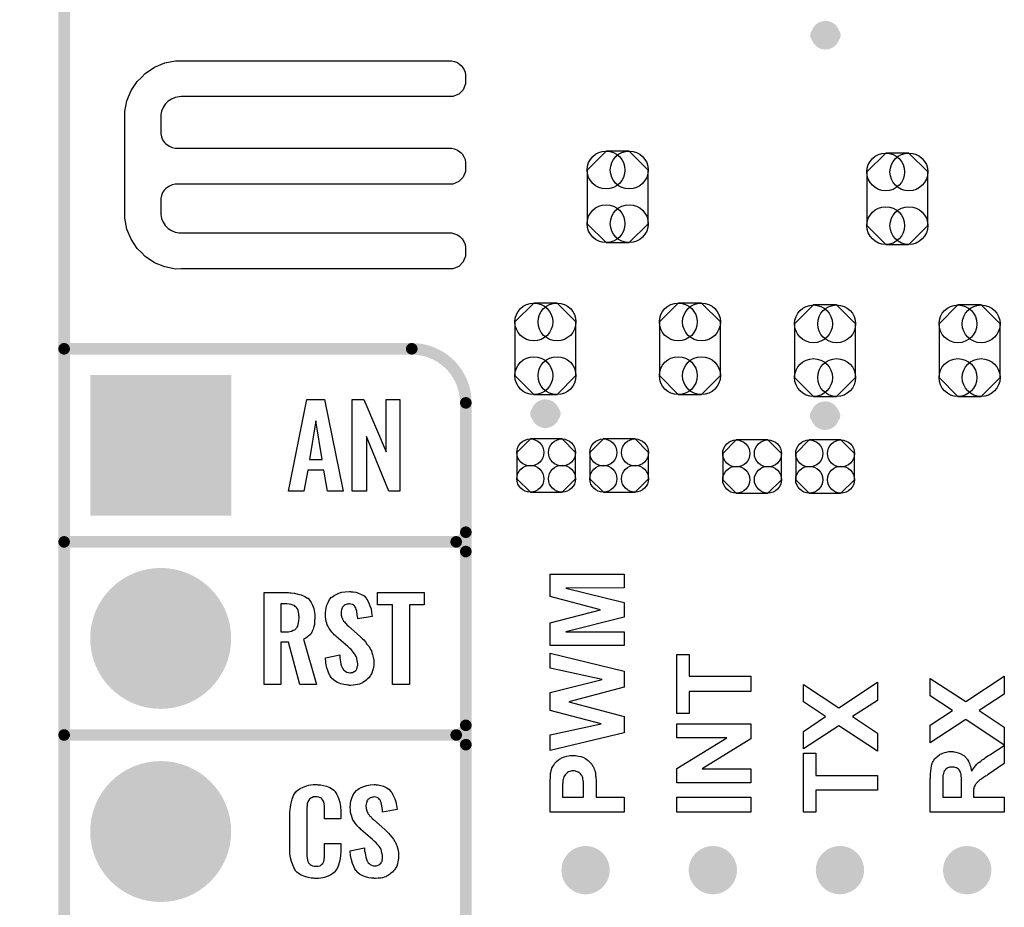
# Model space of a CAD drawing. Extents: x -0.07 to 0.95, y -0.15 to 2.1.
# Tile 9 of 14: x -0.07 to 0.44, y 0.46 to 0.92. Entities that reach past the tile are written whole.
import ezdxf

# ---------------------------------------------------------------- set-up
doc = ezdxf.new("R2010")
doc.units = 0
doc.layers.get('0').update_dxf_attribs({"linetype": 'CONTINUOUS'})
for name, color, linetype in [('gko', 6, 'CONTINUOUS'), ('gto', 2, 'CONTINUOUS'), ('gts', 1, 'CONTINUOUS')]:
    doc.layers.add(name, color=color, linetype=linetype)

# ---------------------------------------------------------------- blocks, each defined once
blk = doc.blocks.new('D18')
at = {"const_width": 0.0075}
blk.add_lwpolyline([(-0.00375, 0, 1), (0.00375, 0, 1)], format="xyb", close=True, dxfattribs=at)
blk = doc.blocks.new('D29')
at = {"const_width": 0.003}
blk.add_lwpolyline([(-0.0015, 0, 1), (0.0015, 0, 1)], format="xyb", close=True, dxfattribs=at)
blk = doc.blocks.new('D62')
at = {"const_width": 0.00395}
blk.add_lwpolyline([(-0.001975, 0, 1), (0.001975, 0, 1)], format="xyb", close=True, dxfattribs=at)
blk = doc.blocks.new('D67')
blk.add_lwpolyline([(0.0152, -0.0068), (0.0152, 0.0068), (0.0082, 0.0138), (-0.0082, 0.0138), (-0.0152, 0.0068), (-0.0152, -0.0068), (-0.0082, -0.0138), (0.0082, -0.0138)], close=True)
for centre in [(-0.0082, 0.0068), (0.0082, 0.0068), (-0.0082, -0.0068), (0.0082, -0.0068)]:
    blk.add_circle(centre, 0.007)
blk = doc.blocks.new('D68')
blk.add_lwpolyline([(-0.0158, 0.0139), (-0.0158, -0.0139), (-0.006, -0.0237), (0.006, -0.0237), (0.0158, -0.0139), (0.0158, 0.0139), (0.006, 0.0237), (-0.006, 0.0237)], close=True)
for centre in [(-0.006, 0.0139), (0.006, 0.0139), (-0.006, -0.0139), (0.006, -0.0139)]:
    blk.add_circle(centre, 0.0098)
blk = doc.blocks.new('D39')
at = {"const_width": 0.0365}
blk.add_lwpolyline([(-0.01825, 0, 1), (0.01825, 0, 1)], format="xyb", close=True, dxfattribs=at)
blk = doc.blocks.new('D54')
at = {"const_width": 0.073}
blk.add_lwpolyline([(-0.0365, 0), (0.0365, 0)], dxfattribs=at)

msp = doc.modelspace()

# ---------------------------------------------------------------- linework, layer by layer
at = {"layer": 'gko', "color": 6, "const_width": 0.006}
msp.add_lwpolyline([(-0.05, -0.15), (-0.05, 2.01)], dxfattribs=at)
at = {"layer": 'gto', "color": 2}
for points, const_width in [([(0.3481, 0.9124, 1), (0.3403, 0.9124)], 0.007), ([(0.3403, 0.9124, 1), (0.3481, 0.9124)], 0.007), ([(0.158, 0.722, 0.414214), (0.13, 0.75)], 0.006), ([(0.2031, 0.7164, 1), (0.1953, 0.7164)], 0.007), ([(0.1953, 0.7164, 1), (0.2031, 0.7164)], 0.007), ([(0.3479, 0.7154, 1), (0.3401, 0.7154)], 0.007), ([(0.3401, 0.7154, 1), (0.3479, 0.7154)], 0.007), ([(0.153, 0.65, 0.414214), (0.158, 0.655)], 0.006), ([(0.158, 0.645, 0.414214), (0.153, 0.65)], 0.006), ([(0.158, 0.645, 0.414214), (0.153, 0.65)], 0.006), ([(0.153, 0.55, 0.414214), (0.158, 0.555)], 0.006), ([(0.158, 0.545, 0.414214), (0.153, 0.55)], 0.006), ([(0.158, 0.545, 0.414214), (0.153, 0.55)], 0.006), ([(0.225, 0.48, 1), (0.215, 0.48)], 0.015), ([(0.2909, 0.48, 1), (0.2809, 0.48)], 0.015), ([(0.3567, 0.48, 1), (0.3467, 0.48)], 0.015), ([(0.4226, 0.48, 1), (0.4126, 0.48)], 0.015), ([(0.215, 0.48, 1), (0.225, 0.48)], 0.015), ([(0.2809, 0.48, 1), (0.2909, 0.48)], 0.015), ([(0.3467, 0.48, 1), (0.3567, 0.48)], 0.015), ([(0.4126, 0.48, 1), (0.4226, 0.48)], 0.015)]:
    msp.add_lwpolyline(points, format="xyb", dxfattribs=dict(at, const_width=const_width))
for points, const_width in [([(0.3403, 0.9124), (0.3403, 0.9124)], 0.007), ([(0.3481, 0.9124), (0.3481, 0.9124)], 0.007), ([(0.3481, 0.9124), (0.3481, 0.9124)], 0.007), ([(-0.05, 0.75), (0.13, 0.75)], 0.006), ([(0.158, 0.722), (0.158, 0.722)], 0.006), ([(0.158, 0.722), (0.158, 0.722)], 0.006), ([(0.158, -0.022), (0.158, 0.722)], 0.006), ([(0.1953, 0.7164), (0.1953, 0.7164)], 0.007), ([(0.2031, 0.7164), (0.2031, 0.7164)], 0.007), ([(0.2031, 0.7164), (0.2031, 0.7164)], 0.007), ([(0.3401, 0.7154), (0.3401, 0.7154)], 0.007), ([(0.3479, 0.7154), (0.3479, 0.7154)], 0.007), ([(0.3479, 0.7154), (0.3479, 0.7154)], 0.007), ([(-0.05, 0.65), (0.153, 0.65)], 0.006), ([(-0.05, 0.65), (0.153, 0.65)], 0.006), ([(0.153, 0.65), (0.153, 0.65)], 0.006), ([(0.153, 0.65), (0.153, 0.65)], 0.006), ([(0.158, 0.645), (0.158, 0.645)], 0.006), ([(0.158, 0.645), (0.158, 0.645)], 0.006), ([(0.158, 0.645), (0.158, 0.645)], 0.006), ([(0.158, 0.645), (0.158, 0.645)], 0.006), ([(0.158, 0.555), (0.158, 0.645)], 0.006), ([(-0.05, 0.55), (0.153, 0.55)], 0.006), ([(-0.05, 0.55), (0.153, 0.55)], 0.006), ([(0.153, 0.55), (0.153, 0.55)], 0.006), ([(0.153, 0.55), (0.153, 0.55)], 0.006), ([(0.158, 0.545), (0.158, 0.545)], 0.006), ([(0.158, 0.545), (0.158, 0.545)], 0.006), ([(0.158, 0.545), (0.158, 0.545)], 0.006), ([(0.158, 0.545), (0.158, 0.545)], 0.006), ([(0.158, 0.455), (0.158, 0.545)], 0.006), ([(0.215, 0.48), (0.215, 0.48)], 0.015), ([(0.225, 0.48), (0.225, 0.48)], 0.015), ([(0.225, 0.48), (0.225, 0.48)], 0.015), ([(0.2809, 0.48), (0.2809, 0.48)], 0.015), ([(0.2909, 0.48), (0.2909, 0.48)], 0.015), ([(0.2909, 0.48), (0.2909, 0.48)], 0.015), ([(0.3467, 0.48), (0.3467, 0.48)], 0.015), ([(0.3567, 0.48), (0.3567, 0.48)], 0.015), ([(0.3567, 0.48), (0.3567, 0.48)], 0.015), ([(0.4126, 0.48), (0.4126, 0.48)], 0.015), ([(0.4226, 0.48), (0.4226, 0.48)], 0.015), ([(0.4226, 0.48), (0.4226, 0.48)], 0.015)]:
    msp.add_lwpolyline(points, dxfattribs=dict(at, const_width=const_width))
for points in [[(0.0106, 0.8992), (0.0106, 0.8992), (0.0106, 0.8991), (0.1505, 0.8991), (0.1521, 0.8988), (0.1536, 0.8982), (0.1549, 0.8973), (0.1555, 0.8967), (0.1555, 0.8967), (0.1555, 0.8967), (0.1561, 0.8961), (0.157, 0.8948), (0.1576, 0.8933), (0.1579, 0.8917), (0.1579, 0.8909), (0.1579, 0.8909), (0.1579, 0.8872), (0.1567, 0.8842), (0.1543, 0.8818), (0.1513, 0.8806), (0.0106, 0.8806), (0.0096, 0.8805), (0.0075, 0.8801), (0.0056, 0.8793), (0.0039, 0.8782), (0.0031, 0.8775), (0.0024, 0.8767), (0.0013, 0.875), (0.0005, 0.8731), (0.0001, 0.8711), (0.0001, 0.87), (0.0001, 0.8622), (0.0001, 0.8614), (0.0004, 0.8598), (0.001, 0.8583), (0.002, 0.8569), (0.0025, 0.8563), (0.0031, 0.8558), (0.0045, 0.8549), (0.006, 0.8542), (0.0075, 0.8539), (0.0084, 0.8539), (0.1496, 0.8539), (0.1505, 0.8539), (0.1521, 0.8536), (0.1536, 0.8529), (0.1549, 0.852), (0.1555, 0.8515), (0.1561, 0.8509), (0.157, 0.8495), (0.1576, 0.848), (0.1579, 0.8464), (0.1579, 0.8456), (0.1579, 0.8456), (0.1579, 0.8436), (0.1579, 0.8419), (0.1567, 0.8389), (0.1543, 0.8366), (0.1513, 0.8353), (0.1496, 0.8353), (0.1496, 0.8353), (0.0084, 0.8353), (0.0075, 0.8353), (0.006, 0.8349), (0.0045, 0.8343), (0.0031, 0.8334), (0.0025, 0.8329), (0.0025, 0.8329), (0.002, 0.8323), (0.001, 0.8309), (0.0004, 0.8294), (0.0001, 0.8278), (0.0001, 0.827), (0.0001, 0.8205), (0.0001, 0.8195), (0.0005, 0.8174), (0.0013, 0.8155), (0.0024, 0.8138), (0.0031, 0.813), (0.0039, 0.8123), (0.0056, 0.8112), (0.0075, 0.8104), (0.0096, 0.81), (0.0106, 0.81), (0.0106, 0.81), (0.1496, 0.81), (0.1505, 0.81), (0.1521, 0.8096), (0.1536, 0.809), (0.1549, 0.8081), (0.1555, 0.8075), (0.1555, 0.8075), (0.1561, 0.807), (0.157, 0.8056), (0.1576, 0.8041), (0.1579, 0.8025), (0.1579, 0.8017), (0.1579, 0.8017), (0.1579, 0.7997), (0.1579, 0.798), (0.1567, 0.795), (0.1543, 0.7926), (0.1513, 0.7914), (0.0106, 0.7914), (0.0077, 0.7913), (0.0021, 0.7924), (-0.0032, 0.7946), (-0.008, 0.7978), (-0.01, 0.7999), (-0.01, 0.7999), (-0.0121, 0.8019), (-0.0153, 0.8067), (-0.0175, 0.812), (-0.0186, 0.8176), (-0.0185, 0.8205), (-0.0185, 0.8205), (-0.0185, 0.87), (-0.0186, 0.8729), (-0.0175, 0.8785), (-0.0153, 0.8838), (-0.0121, 0.8885), (-0.01, 0.8905), (-0.01, 0.8905), (-0.008, 0.8926), (-0.0032, 0.8959), (0.0021, 0.8981), (0.0077, 0.8992), (0.0106, 0.8992)], [(0.0944, 0.6762), (0.0864, 0.6762), (0.0845, 0.6871), (0.0762, 0.6871), (0.0742, 0.6762), (0.0661, 0.6762), (0.0756, 0.7238), (0.0849, 0.7238), (0.0944, 0.6762)], [(0.1239, 0.6762), (0.1182, 0.6762), (0.1065, 0.7046), (0.1065, 0.6762), (0.0991, 0.6762), (0.0991, 0.7238), (0.1052, 0.7238), (0.1168, 0.6966), (0.1168, 0.7238), (0.1239, 0.7238), (0.1239, 0.6762)], [(0.0803, 0.7127), (0.0771, 0.6927), (0.0836, 0.6927), (0.0803, 0.7127)], [(0.24, 0.6262), (0.2098, 0.6261), (0.24, 0.6186), (0.24, 0.6111), (0.2098, 0.6035), (0.24, 0.6035), (0.24, 0.5964), (0.2016, 0.5964), (0.2016, 0.608), (0.2278, 0.6148), (0.2016, 0.6217), (0.2016, 0.6333), (0.24, 0.6333), (0.24, 0.6262)], [(0.0668, 0.6237), (0.0675, 0.6236), (0.0692, 0.6234), (0.071, 0.623), (0.0728, 0.6226), (0.0746, 0.6218), (0.0761, 0.6209), (0.0763, 0.6208), (0.0767, 0.6204), (0.0773, 0.6196), (0.078, 0.6186), (0.0786, 0.6173), (0.0793, 0.6155), (0.0796, 0.6135), (0.0798, 0.6124), (0.0798, 0.6111), (0.0798, 0.611), (0.0798, 0.6109), (0.0798, 0.6104), (0.0797, 0.6095), (0.0796, 0.6085), (0.0796, 0.6073), (0.0793, 0.6061), (0.079, 0.6048), (0.0785, 0.6037), (0.0784, 0.6036), (0.0783, 0.6032), (0.078, 0.6028), (0.0775, 0.6021), (0.0769, 0.6015), (0.076, 0.6008), (0.0751, 0.6002), (0.074, 0.5996), (0.0807, 0.5762), (0.072, 0.5762), (0.0662, 0.598), (0.0622, 0.598), (0.0622, 0.5762), (0.0535, 0.5762), (0.0535, 0.6238), (0.0661, 0.6238), (0.0668, 0.6237)], [(0.0987, 0.6242), (0.0997, 0.6241), (0.1011, 0.6239), (0.1025, 0.6235), (0.104, 0.6228), (0.1053, 0.622), (0.1064, 0.6208), (0.1065, 0.6206), (0.1068, 0.6202), (0.1072, 0.6194), (0.1078, 0.6183), (0.1083, 0.6169), (0.1089, 0.6154), (0.1092, 0.6135), (0.1095, 0.6114), (0.102, 0.6101), (0.102, 0.6103), (0.102, 0.6107), (0.1019, 0.6114), (0.1018, 0.6122), (0.1016, 0.6141), (0.1013, 0.615), (0.101, 0.6158), (0.101, 0.6159), (0.1008, 0.6161), (0.1006, 0.6165), (0.1003, 0.6168), (0.0998, 0.6172), (0.0993, 0.6176), (0.0985, 0.6178), (0.0977, 0.6179), (0.0974, 0.6179), (0.097, 0.6178), (0.0966, 0.6177), (0.0956, 0.6174), (0.095, 0.617), (0.0945, 0.6166), (0.0945, 0.6166), (0.0944, 0.6165), (0.0942, 0.6162), (0.094, 0.6158), (0.0938, 0.6154), (0.0936, 0.6148), (0.0935, 0.6142), (0.0934, 0.6134), (0.0934, 0.6133), (0.0934, 0.613), (0.0935, 0.6126), (0.0935, 0.612), (0.0938, 0.6108), (0.0944, 0.6095), (0.0944, 0.6094), (0.0945, 0.6093), (0.0947, 0.609), (0.0951, 0.6086), (0.0955, 0.608), (0.096, 0.6076), (0.0966, 0.6069), (0.0973, 0.6063), (0.1032, 0.601), (0.1034, 0.6009), (0.1038, 0.6005), (0.1043, 0.5999), (0.1052, 0.5992), (0.106, 0.5982), (0.1068, 0.5971), (0.1077, 0.596), (0.1084, 0.5948), (0.1085, 0.5946), (0.1087, 0.5943), (0.1091, 0.5935), (0.1094, 0.5927), (0.1097, 0.5916), (0.1101, 0.5903), (0.1103, 0.5888), (0.1104, 0.5872), (0.1104, 0.5871), (0.1104, 0.5867), (0.1103, 0.586), (0.1102, 0.5852), (0.11, 0.5843), (0.1097, 0.5833), (0.1093, 0.5821), (0.1088, 0.5811), (0.1087, 0.581), (0.1085, 0.5807), (0.1081, 0.5802), (0.1077, 0.5796), (0.1071, 0.579), (0.1064, 0.5784), (0.1055, 0.5777), (0.1046, 0.5771), (0.1045, 0.577), (0.1042, 0.5769), (0.1036, 0.5766), (0.1029, 0.5764), (0.1019, 0.5761), (0.1009, 0.5759), (0.0997, 0.5758), (0.0984, 0.5757), (0.0978, 0.5757), (0.0974, 0.5758), (0.0969, 0.5758), (0.0962, 0.5759), (0.0948, 0.5761), (0.0932, 0.5765), (0.0916, 0.5772), (0.0901, 0.578), (0.0887, 0.5792), (0.0886, 0.5794), (0.0882, 0.5798), (0.0877, 0.5807), (0.0871, 0.5819), (0.0865, 0.5834), (0.0859, 0.5853), (0.0855, 0.5875), (0.0853, 0.59), (0.0927, 0.5915), (0.0927, 0.5914), (0.0927, 0.5913), (0.0928, 0.5907), (0.0928, 0.5899), (0.093, 0.5889), (0.0931, 0.5878), (0.0933, 0.5867), (0.0937, 0.5856), (0.0941, 0.5846), (0.0942, 0.5845), (0.0944, 0.5842), (0.0946, 0.5838), (0.0951, 0.5834), (0.0956, 0.583), (0.0964, 0.5826), (0.0972, 0.5823), (0.0981, 0.5822), (0.0984, 0.5822), (0.0988, 0.5823), (0.0993, 0.5824), (0.1002, 0.5828), (0.1006, 0.5831), (0.101, 0.5834), (0.1011, 0.5835), (0.1012, 0.5836), (0.1014, 0.5839), (0.1016, 0.5843), (0.1018, 0.5847), (0.1018, 0.5853), (0.102, 0.5859), (0.102, 0.5867), (0.102, 0.5868), (0.102, 0.5871), (0.1019, 0.5877), (0.1018, 0.5883), (0.1015, 0.5899), (0.1012, 0.5907), (0.1007, 0.5915), (0.1006, 0.5916), (0.1006, 0.5919), (0.1002, 0.5922), (0.0998, 0.5928), (0.0993, 0.5934), (0.0986, 0.5942), (0.0978, 0.595), (0.0969, 0.5958), (0.0908, 0.601), (0.0907, 0.6011), (0.0904, 0.6015), (0.0899, 0.6019), (0.0893, 0.6026), (0.0886, 0.6033), (0.0879, 0.6043), (0.0872, 0.6052), (0.0867, 0.6061), (0.0866, 0.6062), (0.0865, 0.6066), (0.0862, 0.6071), (0.086, 0.6079), (0.0857, 0.6088), (0.0855, 0.6099), (0.0854, 0.6112), (0.0853, 0.6126), (0.0853, 0.6127), (0.0853, 0.6129), (0.0853, 0.6131), (0.0854, 0.6135), (0.0855, 0.6145), (0.0857, 0.6158), (0.0861, 0.6172), (0.0867, 0.6186), (0.0874, 0.6201), (0.0885, 0.6213), (0.0887, 0.6214), (0.0892, 0.6217), (0.0899, 0.6222), (0.0909, 0.6228), (0.0922, 0.6234), (0.0938, 0.6239), (0.0956, 0.6242), (0.0977, 0.6243), (0.0982, 0.6243), (0.0987, 0.6242)], [(0.1365, 0.6174), (0.1288, 0.6174), (0.1288, 0.5762), (0.1201, 0.5762), (0.1201, 0.6174), (0.1122, 0.6174), (0.1122, 0.6238), (0.1365, 0.6238), (0.1365, 0.6174)], [(0.0654, 0.6179), (0.0622, 0.6179), (0.0622, 0.6034), (0.0655, 0.6034), (0.0661, 0.6035), (0.0669, 0.6036), (0.0678, 0.6038), (0.0686, 0.6042), (0.0695, 0.6045), (0.0701, 0.6051), (0.0702, 0.6052), (0.0704, 0.6055), (0.0706, 0.6058), (0.071, 0.6064), (0.0712, 0.6072), (0.0714, 0.6081), (0.0716, 0.6093), (0.0717, 0.6106), (0.0717, 0.6108), (0.0717, 0.6113), (0.0716, 0.6119), (0.0715, 0.6128), (0.0713, 0.6136), (0.0711, 0.6145), (0.0708, 0.6154), (0.0703, 0.6161), (0.0702, 0.6162), (0.07, 0.6164), (0.0697, 0.6166), (0.0692, 0.617), (0.0685, 0.6173), (0.0676, 0.6176), (0.0666, 0.6178), (0.0654, 0.6179)], [(0.24, 0.5831), (0.24, 0.5748), (0.2113, 0.5672), (0.24, 0.5596), (0.24, 0.5511), (0.2016, 0.542), (0.2016, 0.55), (0.228, 0.5557), (0.2016, 0.5627), (0.2016, 0.572), (0.2285, 0.5787), (0.2016, 0.5846), (0.2016, 0.5924), (0.24, 0.5831)], [(0.2737, 0.5804), (0.3056, 0.5804), (0.3056, 0.5726), (0.2737, 0.5726), (0.2737, 0.5612), (0.2672, 0.5612), (0.2672, 0.5917), (0.2737, 0.5917), (0.2737, 0.5804)], [(0.3712, 0.5679), (0.3582, 0.5595), (0.3712, 0.5509), (0.3712, 0.5416), (0.3512, 0.5548), (0.3328, 0.5428), (0.3328, 0.5518), (0.3443, 0.5595), (0.3328, 0.5671), (0.3328, 0.5761), (0.3512, 0.5641), (0.3712, 0.5773), (0.3712, 0.5679)], [(0.4368, 0.5712), (0.4238, 0.5627), (0.4368, 0.5541), (0.4368, 0.5448), (0.4169, 0.5581), (0.3984, 0.546), (0.3984, 0.5551), (0.4099, 0.5627), (0.3984, 0.5703), (0.3984, 0.5793), (0.4169, 0.5673), (0.4368, 0.5805), (0.4368, 0.5712)], [(0.3056, 0.548), (0.2803, 0.5324), (0.3056, 0.5324), (0.3056, 0.5252), (0.2672, 0.5252), (0.2672, 0.5327), (0.2931, 0.5486), (0.2672, 0.5486), (0.2672, 0.5557), (0.3056, 0.5557), (0.3056, 0.548)], [(0.3393, 0.5291), (0.3712, 0.5291), (0.3712, 0.5214), (0.3393, 0.5214), (0.3393, 0.51), (0.3328, 0.51), (0.3328, 0.5405), (0.3393, 0.5405), (0.3393, 0.5291)], [(0.4368, 0.5352), (0.4285, 0.5296), (0.4285, 0.5296), (0.4283, 0.5295), (0.4281, 0.5294), (0.4278, 0.5291), (0.4275, 0.5289), (0.427, 0.5286), (0.4261, 0.528), (0.4251, 0.5273), (0.4242, 0.5267), (0.4234, 0.526), (0.4231, 0.5258), (0.4228, 0.5255), (0.4228, 0.5255), (0.4227, 0.5254), (0.4225, 0.5252), (0.4222, 0.5249), (0.422, 0.5245), (0.4217, 0.5241), (0.4215, 0.5237), (0.4212, 0.5232), (0.4212, 0.5232), (0.4212, 0.523), (0.4211, 0.5227), (0.421, 0.5223), (0.4209, 0.5217), (0.4209, 0.521), (0.4208, 0.5203), (0.4208, 0.5193), (0.4208, 0.5178), (0.4368, 0.5178), (0.4368, 0.51), (0.3984, 0.51), (0.3984, 0.5263), (0.3984, 0.5264), (0.3984, 0.5266), (0.3984, 0.5269), (0.3984, 0.5273), (0.3985, 0.5278), (0.3985, 0.5284), (0.3985, 0.529), (0.3985, 0.5298), (0.3987, 0.5312), (0.3989, 0.5327), (0.3991, 0.5341), (0.3993, 0.5347), (0.3995, 0.5353), (0.3995, 0.5353), (0.3995, 0.5354), (0.3997, 0.5357), (0.4, 0.5362), (0.4003, 0.5369), (0.4009, 0.5376), (0.4015, 0.5383), (0.4023, 0.539), (0.4032, 0.5397), (0.4033, 0.5397), (0.4033, 0.5397), (0.4035, 0.5399), (0.4036, 0.54), (0.4042, 0.5402), (0.4049, 0.5406), (0.4058, 0.5409), (0.4068, 0.5411), (0.408, 0.5414), (0.4092, 0.5414), (0.4096, 0.5414), (0.4099, 0.5414), (0.4103, 0.5414), (0.4107, 0.5413), (0.4117, 0.5411), (0.4129, 0.5408), (0.414, 0.5404), (0.4152, 0.5397), (0.4158, 0.5393), (0.4164, 0.5389), (0.4164, 0.5388), (0.4165, 0.5387), (0.4166, 0.5386), (0.4168, 0.5384), (0.417, 0.5381), (0.4173, 0.5378), (0.4176, 0.5374), (0.4179, 0.537), (0.4182, 0.5365), (0.4185, 0.5359), (0.4187, 0.5353), (0.419, 0.5346), (0.4193, 0.5338), (0.4195, 0.533), (0.4197, 0.5322), (0.4199, 0.5313), (0.4199, 0.5313), (0.42, 0.5314), (0.4202, 0.5317), (0.4205, 0.5321), (0.4209, 0.5327), (0.4213, 0.5334), (0.4218, 0.534), (0.4225, 0.5348), (0.4231, 0.5354), (0.4232, 0.5354), (0.4235, 0.5357), (0.4239, 0.536), (0.4246, 0.5365), (0.4254, 0.5372), (0.426, 0.5375), (0.4265, 0.5379), (0.4271, 0.5384), (0.4278, 0.5388), (0.4286, 0.5393), (0.4293, 0.5398), (0.4368, 0.5445), (0.4368, 0.5352)], [(0.2143, 0.5394), (0.2147, 0.5394), (0.2155, 0.5392), (0.2164, 0.5391), (0.2175, 0.5389), (0.2185, 0.5385), (0.2194, 0.5381), (0.2195, 0.538), (0.2198, 0.5379), (0.2202, 0.5376), (0.2208, 0.5372), (0.2214, 0.5368), (0.222, 0.5361), (0.2226, 0.5355), (0.2232, 0.5348), (0.2232, 0.5347), (0.2234, 0.5345), (0.2236, 0.5341), (0.2239, 0.5336), (0.2242, 0.533), (0.2245, 0.5323), (0.2248, 0.5316), (0.225, 0.5308), (0.225, 0.5308), (0.225, 0.5307), (0.2251, 0.5305), (0.2251, 0.5303), (0.2251, 0.53), (0.2252, 0.5296), (0.2252, 0.5293), (0.2252, 0.5288), (0.2253, 0.5283), (0.2253, 0.5276), (0.2254, 0.527), (0.2255, 0.5263), (0.2255, 0.5255), (0.2255, 0.5247), (0.2255, 0.5238), (0.2255, 0.5228), (0.2255, 0.5178), (0.24, 0.5178), (0.24, 0.51), (0.2016, 0.51), (0.2016, 0.5224), (0.2016, 0.5225), (0.2016, 0.5228), (0.2016, 0.5231), (0.2016, 0.5235), (0.2016, 0.5242), (0.2016, 0.5248), (0.2016, 0.5255), (0.2016, 0.5262), (0.2018, 0.5278), (0.2019, 0.5293), (0.2019, 0.53), (0.202, 0.5306), (0.2021, 0.5312), (0.2022, 0.5316), (0.2022, 0.5317), (0.2023, 0.5318), (0.2023, 0.532), (0.2024, 0.5322), (0.2026, 0.5328), (0.203, 0.5336), (0.2035, 0.5344), (0.2041, 0.5354), (0.205, 0.5363), (0.206, 0.5371), (0.206, 0.5371), (0.2061, 0.5372), (0.2063, 0.5374), (0.2065, 0.5375), (0.2068, 0.5377), (0.2071, 0.5379), (0.2075, 0.5381), (0.208, 0.5383), (0.2091, 0.5387), (0.2103, 0.5391), (0.2118, 0.5393), (0.2134, 0.5394), (0.214, 0.5394), (0.2143, 0.5394)], [(0.2136, 0.5314), (0.2132, 0.5314), (0.2129, 0.5314), (0.2124, 0.5313), (0.2118, 0.5311), (0.2112, 0.5309), (0.2106, 0.5306), (0.2101, 0.5301), (0.21, 0.5301), (0.2099, 0.5299), (0.2096, 0.5296), (0.2094, 0.5293), (0.209, 0.5289), (0.2088, 0.5283), (0.2085, 0.5277), (0.2084, 0.527), (0.2084, 0.527), (0.2083, 0.5268), (0.2083, 0.5264), (0.2082, 0.5258), (0.2082, 0.5251), (0.2081, 0.5246), (0.2081, 0.5241), (0.2081, 0.5235), (0.2081, 0.5229), (0.2081, 0.5223), (0.2081, 0.5215), (0.2081, 0.5178), (0.219, 0.5178), (0.219, 0.522), (0.219, 0.522), (0.219, 0.5222), (0.219, 0.5224), (0.219, 0.5227), (0.219, 0.5231), (0.219, 0.5235), (0.219, 0.5245), (0.2189, 0.5255), (0.2188, 0.5265), (0.2186, 0.5274), (0.2186, 0.5278), (0.2185, 0.5281), (0.2184, 0.5281), (0.2184, 0.5284), (0.2182, 0.5286), (0.218, 0.529), (0.2177, 0.5294), (0.2174, 0.5298), (0.217, 0.5302), (0.2166, 0.5305), (0.2165, 0.5306), (0.2164, 0.5307), (0.2161, 0.5308), (0.2157, 0.531), (0.2152, 0.5311), (0.2147, 0.5313), (0.2142, 0.5314), (0.2136, 0.5314)], [(0.4098, 0.5334), (0.4094, 0.5334), (0.4091, 0.5334), (0.4086, 0.5333), (0.4081, 0.5331), (0.4076, 0.533), (0.4071, 0.5327), (0.4066, 0.5324), (0.4066, 0.5323), (0.4064, 0.5322), (0.4063, 0.5319), (0.406, 0.5316), (0.4057, 0.5312), (0.4055, 0.5307), (0.4053, 0.5301), (0.4051, 0.5294), (0.4051, 0.5294), (0.405, 0.5292), (0.405, 0.5289), (0.405, 0.5284), (0.405, 0.528), (0.405, 0.5276), (0.405, 0.5271), (0.4049, 0.5267), (0.4049, 0.526), (0.4049, 0.5254), (0.4049, 0.5246), (0.4049, 0.5238), (0.4049, 0.5178), (0.4147, 0.5178), (0.4147, 0.5235), (0.4147, 0.5235), (0.4147, 0.5237), (0.4147, 0.524), (0.4147, 0.5244), (0.4147, 0.5248), (0.4147, 0.5253), (0.4146, 0.5264), (0.4146, 0.5276), (0.4145, 0.5288), (0.4145, 0.5293), (0.4144, 0.5297), (0.4143, 0.5301), (0.4142, 0.5304), (0.4142, 0.5305), (0.4141, 0.5306), (0.414, 0.5309), (0.4139, 0.5312), (0.4134, 0.5319), (0.413, 0.5323), (0.4126, 0.5326), (0.4126, 0.5326), (0.4124, 0.5327), (0.4122, 0.5329), (0.4119, 0.533), (0.4114, 0.5331), (0.4109, 0.5333), (0.4104, 0.5334), (0.4098, 0.5334)], [(0.0815, 0.5242), (0.0821, 0.5242), (0.0827, 0.5241), (0.0843, 0.5239), (0.0858, 0.5235), (0.0875, 0.5228), (0.089, 0.5219), (0.0897, 0.5214), (0.0903, 0.5207), (0.0904, 0.5205), (0.0907, 0.5201), (0.0912, 0.5192), (0.0918, 0.5181), (0.0923, 0.5167), (0.0928, 0.515), (0.0931, 0.513), (0.0932, 0.5106), (0.0932, 0.5066), (0.0849, 0.5066), (0.0849, 0.5107), (0.0849, 0.5108), (0.0849, 0.5111), (0.0849, 0.5116), (0.0849, 0.5121), (0.0848, 0.5134), (0.0847, 0.5141), (0.0846, 0.5146), (0.0846, 0.5147), (0.0845, 0.5149), (0.0844, 0.5154), (0.084, 0.5163), (0.0834, 0.517), (0.0833, 0.5172), (0.0831, 0.5173), (0.0827, 0.5175), (0.0823, 0.5177), (0.0818, 0.5178), (0.0811, 0.5179), (0.08, 0.5179), (0.0796, 0.5179), (0.0792, 0.5179), (0.0782, 0.5175), (0.0777, 0.5173), (0.0772, 0.5169), (0.0771, 0.5167), (0.0767, 0.5163), (0.0762, 0.5154), (0.0759, 0.5143), (0.0759, 0.5142), (0.0759, 0.5141), (0.0758, 0.5137), (0.0758, 0.5132), (0.0757, 0.5127), (0.0757, 0.5119), (0.0756, 0.5111), (0.0756, 0.5102), (0.0756, 0.4895), (0.0756, 0.4894), (0.0756, 0.4889), (0.0757, 0.4882), (0.0757, 0.4873), (0.076, 0.4854), (0.0762, 0.4845), (0.0766, 0.4837), (0.0767, 0.4836), (0.0768, 0.4834), (0.0771, 0.4832), (0.0774, 0.4829), (0.078, 0.4825), (0.0786, 0.4822), (0.0795, 0.4821), (0.0804, 0.482), (0.0808, 0.482), (0.0811, 0.4821), (0.0815, 0.4821), (0.0825, 0.4823), (0.083, 0.4826), (0.0833, 0.4829), (0.0834, 0.4829), (0.0835, 0.4831), (0.0839, 0.4835), (0.0844, 0.4844), (0.0846, 0.4854), (0.0846, 0.4855), (0.0847, 0.4857), (0.0847, 0.486), (0.0848, 0.4865), (0.0848, 0.487), (0.0849, 0.4878), (0.0849, 0.4886), (0.0849, 0.4895), (0.0849, 0.4938), (0.0932, 0.4938), (0.0932, 0.49), (0.0932, 0.4899), (0.0932, 0.4897), (0.0932, 0.4894), (0.0932, 0.4889), (0.0931, 0.4883), (0.0931, 0.4876), (0.0929, 0.4861), (0.0925, 0.4844), (0.092, 0.4826), (0.0913, 0.4809), (0.0904, 0.4794), (0.0903, 0.4792), (0.0898, 0.4788), (0.0891, 0.4782), (0.0881, 0.4775), (0.0867, 0.4769), (0.0849, 0.4762), (0.084, 0.476), (0.0829, 0.4759), (0.0817, 0.4757), (0.0796, 0.4757), (0.0792, 0.4758), (0.0785, 0.4758), (0.0779, 0.4759), (0.0763, 0.4762), (0.0746, 0.4767), (0.0728, 0.4774), (0.0712, 0.4784), (0.0705, 0.479), (0.0698, 0.4797), (0.0698, 0.4798), (0.0697, 0.4799), (0.0696, 0.4802), (0.0694, 0.4805), (0.0689, 0.4814), (0.0684, 0.4827), (0.0677, 0.4844), (0.0672, 0.4864), (0.0669, 0.4887), (0.0668, 0.4914), (0.0668, 0.5083), (0.0668, 0.5084), (0.0668, 0.5087), (0.0668, 0.5091), (0.0669, 0.5096), (0.0669, 0.5103), (0.067, 0.511), (0.0672, 0.5128), (0.0675, 0.5147), (0.0681, 0.5167), (0.0688, 0.5186), (0.0698, 0.5203), (0.0698, 0.5203), (0.07, 0.5204), (0.0704, 0.5209), (0.0712, 0.5216), (0.0723, 0.5223), (0.0737, 0.523), (0.0746, 0.5234), (0.0756, 0.5237), (0.0766, 0.524), (0.0778, 0.5241), (0.079, 0.5243), (0.081, 0.5243), (0.0815, 0.5242)], [(0.1116, 0.5242), (0.1126, 0.5241), (0.114, 0.5239), (0.1154, 0.5235), (0.1168, 0.5228), (0.1181, 0.522), (0.1192, 0.5208), (0.1193, 0.5206), (0.1197, 0.5202), (0.1201, 0.5194), (0.1206, 0.5183), (0.1212, 0.5169), (0.1217, 0.5154), (0.1221, 0.5135), (0.1224, 0.5114), (0.1149, 0.5101), (0.1149, 0.5103), (0.1149, 0.5107), (0.1148, 0.5114), (0.1147, 0.5122), (0.1144, 0.5141), (0.1141, 0.515), (0.1139, 0.5158), (0.1139, 0.5159), (0.1137, 0.5161), (0.1135, 0.5165), (0.1131, 0.5168), (0.1127, 0.5172), (0.1121, 0.5176), (0.1114, 0.5178), (0.1105, 0.5179), (0.1103, 0.5179), (0.1099, 0.5178), (0.1094, 0.5177), (0.1084, 0.5174), (0.1079, 0.517), (0.1074, 0.5167), (0.1074, 0.5166), (0.1072, 0.5165), (0.107, 0.5162), (0.1068, 0.5158), (0.1067, 0.5154), (0.1065, 0.5148), (0.1064, 0.5142), (0.1063, 0.5134), (0.1063, 0.5133), (0.1063, 0.513), (0.1064, 0.5126), (0.1064, 0.512), (0.1067, 0.5108), (0.1072, 0.5095), (0.1073, 0.5094), (0.1074, 0.5092), (0.1076, 0.509), (0.108, 0.5086), (0.1083, 0.508), (0.1089, 0.5076), (0.1094, 0.5069), (0.1102, 0.5063), (0.1161, 0.501), (0.1163, 0.5009), (0.1166, 0.5005), (0.1172, 0.4999), (0.118, 0.4992), (0.1189, 0.4982), (0.1197, 0.4971), (0.1205, 0.496), (0.1213, 0.4948), (0.1214, 0.4946), (0.1215, 0.4943), (0.1219, 0.4935), (0.1223, 0.4927), (0.1226, 0.4916), (0.1229, 0.4903), (0.1231, 0.4888), (0.1232, 0.4872), (0.1232, 0.487), (0.1232, 0.4867), (0.1231, 0.486), (0.123, 0.4852), (0.1228, 0.4843), (0.1226, 0.4833), (0.1222, 0.4821), (0.1216, 0.4811), (0.1215, 0.481), (0.1214, 0.4807), (0.121, 0.4802), (0.1205, 0.4796), (0.12, 0.479), (0.1192, 0.4784), (0.1184, 0.4777), (0.1175, 0.4771), (0.1174, 0.477), (0.117, 0.4769), (0.1165, 0.4766), (0.1157, 0.4764), (0.1148, 0.4761), (0.1138, 0.4759), (0.1126, 0.4758), (0.1113, 0.4757), (0.1106, 0.4757), (0.1103, 0.4758), (0.1097, 0.4758), (0.1091, 0.4759), (0.1077, 0.4761), (0.1061, 0.4765), (0.1044, 0.4772), (0.103, 0.478), (0.1016, 0.4792), (0.1015, 0.4794), (0.1011, 0.4798), (0.1006, 0.4807), (0.1, 0.4819), (0.0993, 0.4834), (0.0988, 0.4853), (0.0983, 0.4875), (0.0981, 0.49), (0.1055, 0.4915), (0.1055, 0.4914), (0.1055, 0.4913), (0.1056, 0.4908), (0.1056, 0.4899), (0.1058, 0.4889), (0.106, 0.4878), (0.1062, 0.4867), (0.1066, 0.4856), (0.1069, 0.4846), (0.107, 0.4845), (0.1072, 0.4842), (0.1075, 0.4838), (0.108, 0.4834), (0.1085, 0.483), (0.1092, 0.4826), (0.1101, 0.4823), (0.111, 0.4822), (0.1113, 0.4822), (0.1116, 0.4823), (0.1121, 0.4824), (0.113, 0.4828), (0.1135, 0.4831), (0.1139, 0.4834), (0.114, 0.4835), (0.1141, 0.4836), (0.1142, 0.4839), (0.1144, 0.4843), (0.1146, 0.4847), (0.1147, 0.4853), (0.1149, 0.4859), (0.1149, 0.4867), (0.1149, 0.4868), (0.1149, 0.4871), (0.1148, 0.4877), (0.1147, 0.4883), (0.1143, 0.4899), (0.1141, 0.4908), (0.1136, 0.4915), (0.1135, 0.4916), (0.1134, 0.4919), (0.113, 0.4922), (0.1127, 0.4928), (0.1121, 0.4934), (0.1115, 0.4942), (0.1106, 0.495), (0.1097, 0.4958), (0.1037, 0.501), (0.1036, 0.5011), (0.1032, 0.5015), (0.1028, 0.5019), (0.1021, 0.5026), (0.1015, 0.5033), (0.1007, 0.5043), (0.1001, 0.5052), (0.0995, 0.5061), (0.0994, 0.5062), (0.0993, 0.5066), (0.0991, 0.5071), (0.0989, 0.5079), (0.0986, 0.5088), (0.0983, 0.5099), (0.0982, 0.5112), (0.0981, 0.5126), (0.0981, 0.5127), (0.0981, 0.5129), (0.0981, 0.5131), (0.0982, 0.5135), (0.0983, 0.5145), (0.0985, 0.5158), (0.099, 0.5172), (0.0995, 0.5186), (0.1003, 0.5201), (0.1014, 0.5213), (0.1016, 0.5214), (0.102, 0.5217), (0.1028, 0.5222), (0.1038, 0.5228), (0.1051, 0.5234), (0.1067, 0.5239), (0.1085, 0.5242), (0.1105, 0.5243), (0.1111, 0.5243), (0.1116, 0.5242)], [(0.3056, 0.51), (0.2672, 0.51), (0.2672, 0.5178), (0.3056, 0.5178), (0.3056, 0.51)]]:
    msp.add_lwpolyline(points, dxfattribs=at)

# ---------------------------------------------------------------- block references
at = {"layer": 'gto'}
for name, p in [('D62', (0.3403, 0.9124)), ('D62', (0.3403, 0.9124)), ('D62', (0.3481, 0.9124)), ('D62', (0.3481, 0.9124)), ('D62', (0.3481, 0.9124)), ('D62', (0.3481, 0.9124)), ('D29', (-0.05, 0.75)), ('D29', (0.13, 0.75)), ('D29', (0.13, 0.75)), ('D29', (0.158, 0.722)), ('D29', (0.158, 0.722)), ('D29', (0.158, 0.722)), ('D29', (0.158, 0.722)), ('D62', (0.1953, 0.7164)), ('D62', (0.1953, 0.7164)), ('D62', (0.2031, 0.7164)), ('D62', (0.2031, 0.7164)), ('D62', (0.2031, 0.7164)), ('D62', (0.2031, 0.7164)), ('D62', (0.3401, 0.7154)), ('D62', (0.3401, 0.7154)), ('D62', (0.3479, 0.7154)), ('D62', (0.3479, 0.7154)), ('D62', (0.3479, 0.7154)), ('D62', (0.3479, 0.7154)), ('D29', (0.158, 0.655)), ('D29', (-0.05, 0.65)), ('D29', (-0.05, 0.65)), ('D29', (0.153, 0.65)), ('D29', (0.153, 0.65)), ('D29', (0.153, 0.65)), ('D29', (0.153, 0.65)), ('D29', (0.153, 0.65)), ('D29', (0.153, 0.65)), ('D29', (0.153, 0.65)), ('D29', (0.158, 0.645)), ('D29', (0.158, 0.645)), ('D29', (0.158, 0.645)), ('D29', (0.158, 0.645)), ('D29', (0.158, 0.645)), ('D29', (0.158, 0.645)), ('D29', (0.158, 0.645)), ('D29', (0.158, 0.555)), ('D29', (0.158, 0.555)), ('D29', (-0.05, 0.55)), ('D29', (-0.05, 0.55)), ('D29', (0.153, 0.55)), ('D29', (0.153, 0.55)), ('D29', (0.153, 0.55)), ('D29', (0.153, 0.55)), ('D29', (0.153, 0.55)), ('D29', (0.153, 0.55)), ('D29', (0.153, 0.55)), ('D29', (0.158, 0.545)), ('D29', (0.158, 0.545)), ('D29', (0.158, 0.545)), ('D29', (0.158, 0.545)), ('D29', (0.158, 0.545)), ('D29', (0.158, 0.545)), ('D29', (0.158, 0.545)), ('D18', (0.215, 0.48)), ('D18', (0.215, 0.48)), ('D18', (0.225, 0.48)), ('D18', (0.225, 0.48)), ('D18', (0.225, 0.48)), ('D18', (0.225, 0.48)), ('D18', (0.2809, 0.48)), ('D18', (0.2809, 0.48)), ('D18', (0.2909, 0.48)), ('D18', (0.2909, 0.48)), ('D18', (0.2909, 0.48)), ('D18', (0.2909, 0.48)), ('D18', (0.3467, 0.48)), ('D18', (0.3467, 0.48)), ('D18', (0.3567, 0.48)), ('D18', (0.3567, 0.48)), ('D18', (0.3567, 0.48)), ('D18', (0.3567, 0.48)), ('D18', (0.4126, 0.48)), ('D18', (0.4126, 0.48)), ('D18', (0.4226, 0.48)), ('D18', (0.4226, 0.48)), ('D18', (0.4226, 0.48)), ('D18', (0.4226, 0.48))]:
    msp.add_blockref(name, p, dxfattribs=at)
at = {"layer": 'gts'}
for name, p in [('D68', (0.2366, 0.8287)), ('D68', (0.3814, 0.8277)), ('D68', (0.1992, 0.75)), ('D68', (0.274, 0.75)), ('D68', (0.344, 0.749)), ('D68', (0.4188, 0.749)), ('D54', (0, 0.7)), ('D67', (0.1996, 0.6895)), ('D67', (0.2374, 0.6895)), ('D67', (0.3062, 0.689)), ('D67', (0.344, 0.689)), ('D39', (0, 0.6)), ('D39', (0, 0.5))]:
    msp.add_blockref(name, p, dxfattribs=at)

doc.saveas('drawing.dxf')
